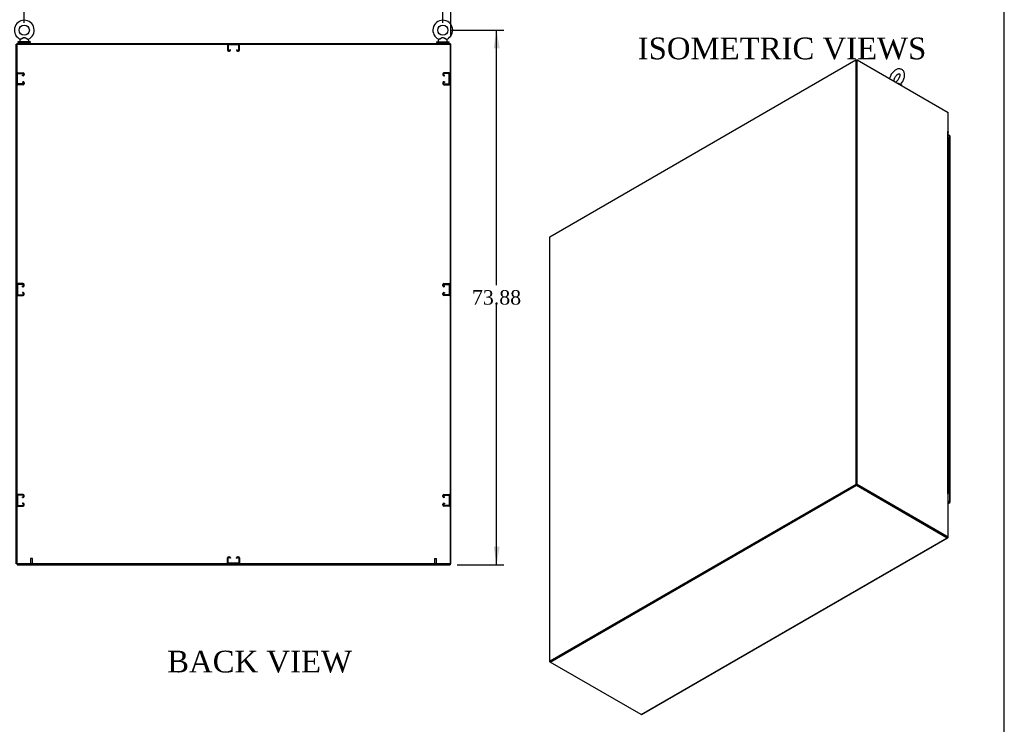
# Model space of a CAD drawing. Header units: inches. Extents: x 1 to 359, y -2 to 239.
# Tile 9 of 13: x 223 to 359, y 49 to 146. Entities that reach past the tile are written whole.
import ezdxf
from ezdxf.enums import TextEntityAlignment as Align
from ezdxf.lldxf.tags import DXFTag

# ---------------------------------------------------------------- set-up
doc = ezdxf.new("R2010")
doc.units = ezdxf.units.IN
doc.header["$MEASUREMENT"] = 0
for name, color, linetype in [('COM42890-1', 7, 'Continuous'), ('COM44036', 7, 'Continuous'), ('COM48815', 7, 'Continuous'), ('COM54578-60', 7, 'Continuous'), ('COM71120-2', 7, 'Continuous'), ('COM71121-2', 7, 'Continuous'), ('COM71122-2', 7, 'Continuous'), ('COM71123-2', 7, 'Continuous'), ('Default', 7, 'Continuous'), ('GSK11033', 7, 'Continuous'), ('SCS00680', 7, 'Continuous'), ('STD21878', 7, 'Continuous'), ('WAF25362', 7, 'Continuous'), ('WAM254785', 7, 'Continuous')]:
    doc.layers.add(name, color=color, linetype=linetype)
doc.styles.add('SEACAD_Times_New_Roman', font='times.ttf')
tags = doc.linetypes.add('HIDDEN2', pattern=[0.1875, 0.125, -0.0625]).pattern_tags.tags
tags[6:7] = [DXFTag(74, 4), DXFTag(75, 0), DXFTag(340, '0'), DXFTag(46, 0.0), DXFTag(50, 0.0), DXFTag(44, 0.0), DXFTag(45, 0.0)]
tags[4:5] = [DXFTag(74, 4), DXFTag(75, 0), DXFTag(340, '0'), DXFTag(46, 0.0), DXFTag(50, 0.0), DXFTag(44, 0.0), DXFTag(45, 0.0)]
doc.dimstyles.new('HAMMOND_(STH_-_540x360)', dxfattribs={"dimtxt": 2, "dimasz": 2.5, "dimexe": 1, "dimexo": 1, "dimgap": 0.5, "dimtad": 0, "dimtih": 1, "dimtoh": 1, "dimzin": 0, "dimdsep": 46, "dimtxsty": 'SEACAD_Times_New_Roman', "dimblk1": '_SE_FILLED', "dimblk2": '_SE_FILLED', "dimsah": 1, "dimcen": 1, "dimadec": 0, "dimazin": 0, "dimtfac": 0.8, "dimtofl": 0, "dimtmove": 1, "dimatfit": 3, "dimfxl": 1, "dimtolj": 1, "dimtzin": 0, "dimarcsym": 0})

# ---------------------------------------------------------------- blocks, each defined once
blk = doc.blocks.new('SE6')
at = {"layer": 'COM42890-1', "color": 7, "linetype": 'HIDDEN2'}
for p, q in [((251.84, 142.68), (251.84, 141.96)), ((251.93, 142.68), (251.93, 141.96)), ((253.33, 142.72), (251.98, 142.72)), ((251.98, 141.91), (252.11, 141.91)), ((251.98, 141.82), (252.11, 141.82)), ((252.16, 141.96), (252.16, 142.04)), ((252.25, 142.04), (252.16, 142.04)), ((252.25, 141.96), (252.25, 142.04)), ((252.4, 142.82), (252.4, 142.72)), ((252.9, 142.72), (252.9, 142.82)), ((253.05, 142.04), (253.05, 141.96)), ((253.05, 142.04), (253.14, 142.04)), ((253.14, 142.04), (253.14, 141.96)), ((253.19, 141.91), (253.33, 141.91)), ((253.19, 141.82), (253.33, 141.82)), ((253.37, 141.96), (253.37, 142.68)), ((253.46, 141.96), (253.46, 142.68)), ((222.81, 138.26), (222.72, 138.26)), ((222.72, 137.76), (222.81, 137.76)), ((222.81, 137.34), (222.81, 138.69)), ((222.85, 138.83), (223.58, 138.83)), ((222.85, 138.73), (223.58, 138.73)), ((223.58, 138.51), (223.5, 138.51)), ((223.5, 138.41), (223.5, 138.51)), ((223.58, 138.41), (223.5, 138.41)), ((223.5, 137.62), (223.58, 137.62)), ((223.5, 137.62), (223.5, 137.52)), ((223.5, 137.52), (223.58, 137.52)), ((223.62, 138.69), (223.62, 138.55)), ((223.72, 138.69), (223.72, 138.55)), ((281.59, 138.69), (281.59, 138.55)), ((281.68, 138.69), (281.68, 138.55)), ((282.45, 138.83), (281.72, 138.83)), ((282.45, 138.73), (281.72, 138.73)), ((281.72, 138.51), (281.81, 138.51)), ((281.72, 138.41), (281.81, 138.41)), ((281.81, 137.62), (281.72, 137.62)), ((281.81, 137.52), (281.72, 137.52)), ((281.81, 138.41), (281.81, 138.51)), ((281.81, 137.62), (281.81, 137.52)), ((282.49, 137.34), (282.49, 138.69)), ((282.59, 138.26), (282.49, 138.26)), ((282.49, 137.76), (282.59, 137.76)), ((223.58, 137.3), (222.85, 137.3)), ((223.58, 137.2), (222.85, 137.2)), ((223.62, 137.48), (223.62, 137.34)), ((223.72, 137.48), (223.72, 137.34)), ((281.59, 137.48), (281.59, 137.34)), ((281.68, 137.48), (281.68, 137.34)), ((281.72, 137.3), (282.45, 137.3)), ((281.72, 137.2), (282.45, 137.2)), ((222.81, 109.13), (222.72, 109.13)), ((222.81, 109.56), (222.81, 108.21)), ((223.58, 109.7), (222.85, 109.7)), ((223.58, 109.6), (222.85, 109.6)), ((223.5, 109.38), (223.58, 109.38)), ((223.5, 109.28), (223.5, 109.38)), ((223.5, 109.28), (223.58, 109.28)), ((223.62, 109.42), (223.62, 109.56)), ((223.72, 109.42), (223.72, 109.56)), ((281.59, 109.42), (281.59, 109.56)), ((281.68, 109.42), (281.68, 109.56)), ((281.72, 109.7), (282.45, 109.7)), ((281.72, 109.6), (282.45, 109.6)), ((281.81, 109.38), (281.72, 109.38)), ((281.81, 109.28), (281.72, 109.28)), ((281.81, 109.28), (281.81, 109.38)), ((282.49, 109.56), (282.49, 108.21)), ((282.59, 109.13), (282.49, 109.13)), ((282.59, 109.56), (282.59, 108.21)), ((222.72, 108.63), (222.81, 108.63)), ((222.85, 108.17), (223.58, 108.17)), ((222.85, 108.07), (223.58, 108.07)), ((223.58, 108.49), (223.5, 108.49)), ((223.5, 108.49), (223.5, 108.39)), ((223.58, 108.39), (223.5, 108.39)), ((223.62, 108.21), (223.62, 108.35)), ((223.72, 108.21), (223.72, 108.35)), ((281.59, 108.21), (281.59, 108.35)), ((281.68, 108.21), (281.68, 108.35)), ((281.72, 108.49), (281.81, 108.49)), ((281.72, 108.39), (281.81, 108.39)), ((282.45, 108.17), (281.72, 108.17)), ((282.45, 108.07), (281.72, 108.07)), ((281.81, 108.49), (281.81, 108.39)), ((282.49, 108.63), (282.59, 108.63)), ((222.81, 80.43), (222.81, 79.08)), ((223.58, 80.57), (222.85, 80.57)), ((223.58, 80.47), (222.85, 80.47)), ((223.62, 80.29), (223.62, 80.43)), ((223.72, 80.29), (223.72, 80.43)), ((281.59, 80.29), (281.59, 80.43)), ((281.68, 80.29), (281.68, 80.43)), ((281.72, 80.57), (282.45, 80.57)), ((281.72, 80.47), (282.45, 80.47)), ((282.49, 80.43), (282.49, 79.08)), ((222.81, 80), (222.72, 80)), ((222.72, 79.5), (222.81, 79.5)), ((222.85, 79.04), (223.58, 79.04)), ((223.5, 80.25), (223.58, 80.25)), ((223.5, 80.15), (223.5, 80.25)), ((223.5, 80.15), (223.58, 80.15)), ((223.58, 79.36), (223.5, 79.36)), ((223.5, 79.36), (223.5, 79.26)), ((223.58, 79.26), (223.5, 79.26)), ((223.62, 79.08), (223.62, 79.22)), ((223.72, 79.08), (223.72, 79.22)), ((281.59, 79.08), (281.59, 79.22)), ((281.68, 79.08), (281.68, 79.22)), ((281.81, 80.25), (281.72, 80.25)), ((281.81, 80.15), (281.72, 80.15)), ((281.72, 79.36), (281.81, 79.36)), ((281.72, 79.26), (281.81, 79.26)), ((282.45, 79.04), (281.72, 79.04)), ((281.81, 80.15), (281.81, 80.25)), ((281.81, 79.36), (281.81, 79.26)), ((282.59, 80), (282.49, 80)), ((282.49, 79.5), (282.59, 79.5)), ((222.85, 78.94), (223.58, 78.94)), ((282.45, 78.94), (281.72, 78.94)), ((251.84, 71.09), (251.84, 71.81)), ((251.93, 71.09), (251.93, 71.81)), ((251.98, 71.95), (252.11, 71.95)), ((251.98, 71.85), (252.11, 71.85)), ((253.33, 71.04), (251.98, 71.04)), ((252.16, 71.81), (252.16, 71.73)), ((252.25, 71.73), (252.16, 71.73)), ((252.25, 71.81), (252.25, 71.73)), ((252.4, 71.04), (252.4, 70.95)), ((252.9, 70.95), (252.9, 71.04)), ((253.05, 71.73), (253.05, 71.81)), ((253.05, 71.73), (253.14, 71.73)), ((253.14, 71.73), (253.14, 71.81)), ((253.19, 71.95), (253.33, 71.95)), ((253.19, 71.85), (253.33, 71.85)), ((253.37, 71.81), (253.37, 71.09)), ((253.46, 71.81), (253.46, 71.09))]:
    blk.add_line(p, q, dxfattribs=at)
for centre, radius, start, end in [((251.98, 142.68), 0.138, 90, 180), ((251.98, 141.96), 0.138, 180, 270), ((251.98, 142.68), 0.043, 90, 180), ((251.98, 141.96), 0.043, 180, 270), ((252.11, 141.96), 0.043, 270, 0), ((252.11, 141.96), 0.138, 270, 0), ((253.19, 141.96), 0.138, 180, 270), ((253.19, 141.96), 0.043, 180, 270), ((253.33, 142.68), 0.138, 0, 90), ((253.33, 142.68), 0.043, 0, 90), ((253.33, 141.96), 0.043, 270, 0), ((253.33, 141.96), 0.138, 270, 0), ((222.85, 138.69), 0.138, 90, 180), ((222.85, 138.69), 0.043, 90, 180), ((223.58, 138.69), 0.138, 0, 90), ((223.58, 138.69), 0.043, 0, 90), ((223.58, 138.55), 0.043, 270, 0), ((223.58, 138.55), 0.138, 270, 0), ((223.58, 137.48), 0.138, 0, 90), ((223.58, 137.48), 0.043, 0, 90), ((281.72, 138.69), 0.138, 90, 180), ((281.72, 138.55), 0.138, 180, 270), ((281.72, 137.48), 0.138, 90, 180), ((281.72, 138.69), 0.043, 90, 180), ((281.72, 138.55), 0.043, 180, 270), ((281.72, 137.48), 0.043, 90, 180), ((282.45, 138.69), 0.138, 0, 90), ((282.45, 138.69), 0.043, 0, 90), ((222.85, 137.34), 0.138, 180, 270), ((222.85, 137.34), 0.043, 180, 270), ((223.58, 137.34), 0.043, 270, 0), ((223.58, 137.34), 0.138, 270, 0), ((281.72, 137.34), 0.138, 180, 270), ((281.72, 137.34), 0.043, 180, 270), ((282.45, 137.34), 0.043, 270, 0), ((282.45, 137.34), 0.138, 270, 0), ((222.85, 109.56), 0.138, 90, 180), ((222.85, 109.56), 0.043, 90, 180), ((223.58, 109.56), 0.138, 0, 90), ((223.58, 109.56), 0.043, 0, 90), ((223.58, 109.42), 0.043, 270, 0), ((223.58, 109.42), 0.138, 270, 0), ((281.72, 109.56), 0.138, 90, 180), ((281.72, 109.42), 0.138, 180, 270), ((281.72, 109.56), 0.043, 90, 180), ((281.72, 109.42), 0.043, 180, 270), ((282.45, 109.56), 0.138, 0, 90), ((282.45, 109.56), 0.043, 0, 90), ((222.85, 108.21), 0.138, 180, 270), ((222.85, 108.21), 0.043, 180, 270), ((223.58, 108.35), 0.138, 0, 90), ((223.58, 108.35), 0.043, 0, 90), ((223.58, 108.21), 0.043, 270, 0), ((223.58, 108.21), 0.138, 270, 0), ((281.72, 108.35), 0.138, 90, 180), ((281.72, 108.21), 0.138, 180, 270), ((281.72, 108.35), 0.043, 90, 180), ((281.72, 108.21), 0.043, 180, 270), ((282.45, 108.21), 0.043, 270, 0), ((282.45, 108.21), 0.138, 270, 0), ((222.85, 80.43), 0.138, 90, 180), ((222.85, 80.43), 0.043, 90, 180), ((223.58, 80.43), 0.138, 0, 90), ((223.58, 80.43), 0.043, 0, 90), ((281.72, 80.43), 0.138, 90, 180), ((281.72, 80.43), 0.043, 90, 180), ((282.45, 80.43), 0.138, 0, 90), ((282.45, 80.43), 0.043, 0, 90), ((222.85, 79.08), 0.138, 180, 270), ((222.85, 79.08), 0.043, 180, 270), ((223.58, 80.29), 0.043, 270, 0), ((223.58, 80.29), 0.138, 270, 0), ((223.58, 79.22), 0.138, 0, 90), ((223.58, 79.22), 0.043, 0, 90), ((223.58, 79.08), 0.043, 270, 0), ((223.58, 79.08), 0.138, 270, 0), ((281.72, 80.29), 0.138, 180, 270), ((281.72, 79.22), 0.138, 90, 180), ((281.72, 79.08), 0.138, 180, 270), ((281.72, 80.29), 0.043, 180, 270), ((281.72, 79.22), 0.043, 90, 180), ((281.72, 79.08), 0.043, 180, 270), ((282.45, 79.08), 0.043, 270, 0), ((282.45, 79.08), 0.138, 270, 0), ((251.98, 71.81), 0.138, 90, 180), ((251.98, 71.09), 0.138, 180, 270), ((251.98, 71.81), 0.043, 90, 180), ((251.98, 71.09), 0.043, 180, 270), ((252.11, 71.81), 0.138, 0, 90), ((252.11, 71.81), 0.043, 0, 90), ((253.19, 71.81), 0.138, 90, 180), ((253.19, 71.81), 0.043, 90, 180), ((253.33, 71.81), 0.138, 0, 90), ((253.33, 71.81), 0.043, 0, 90), ((253.33, 71.09), 0.043, 270, 0), ((253.33, 71.09), 0.138, 270, 0)]:
    blk.add_arc(centre, radius, start, end, dxfattribs=at)
at = {"layer": 'COM48815', "color": 7, "linetype": 'Continuous'}
for p, q in [((222.72, 70.95), (222.72, 142.82)), ((222.72, 142.82), (282.59, 142.82)), ((282.59, 142.82), (282.59, 70.95)), ((282.59, 70.95), (222.72, 70.95))]:
    blk.add_line(p, q, dxfattribs=at)
at = {"layer": 'COM71120-2', "color": 7, "linetype": 'Continuous'}
for p, q in [((222.62, 70.95), (222.62, 142.82)), ((222.72, 142.82), (222.62, 142.82)), ((222.72, 70.95), (222.62, 70.95))]:
    blk.add_line(p, q, dxfattribs=at)
at = {"layer": 'COM71121-2', "color": 7, "linetype": 'Continuous'}
for p, q in [((282.68, 142.82), (282.59, 142.82)), ((282.68, 70.95), (282.68, 142.82)), ((282.68, 70.95), (282.59, 70.95))]:
    blk.add_line(p, q, dxfattribs=at)
at = {"layer": 'COM71122-2', "color": 7, "linetype": 'Continuous'}
for p, q in [((222.72, 142.91), (282.59, 142.91)), ((222.72, 142.82), (222.72, 142.91)), ((282.59, 142.82), (282.59, 142.91))]:
    blk.add_line(p, q, dxfattribs=at)
at = {"layer": 'COM71123-2', "color": 7, "linetype": 'Continuous'}
for p, q in [((222.72, 70.95), (222.72, 70.85)), ((222.72, 70.85), (282.59, 70.85)), ((282.59, 70.95), (282.59, 70.85))]:
    blk.add_line(p, q, dxfattribs=at)
at = {"layer": 'SCS00680', "color": 7, "linetype": 'Continuous'}
for p, q in [((223.09, 143.33), (223.09, 143.21)), ((223.17, 143.45), (223.11, 143.37)), ((224.33, 143.37), (224.26, 143.44)), ((224.34, 143.21), (224.34, 143.33)), ((280.96, 143.33), (280.96, 143.21)), ((281.04, 143.45), (280.98, 143.37)), ((282.2, 143.37), (282.13, 143.44)), ((282.21, 143.21), (282.21, 143.33))]:
    blk.add_line(p, q, dxfattribs=at)
for centre in [(223.72, 144.74), (281.59, 144.74)]:
    blk.add_circle(centre, 0.704, dxfattribs=at)
for centre, radius, start, end in [((223.72, 144.74), 1.37, 90, 245.9582), ((223.72, 144.74), 1.37, 293.9892, 90), ((281.59, 144.74), 1.37, 90, 245.9582), ((281.59, 144.74), 1.37, 293.9892, 90), ((223.15, 143.33), 0.06, 140.3214, 180), ((223.15, 143.21), 0.06, 180, 270), ((224.29, 143.46), 0.03, 118.4473, 242.1084), ((224.28, 143.21), 0.06, 270, 0), ((224.28, 143.33), 0.06, 0, 39.6786), ((281.02, 143.33), 0.06, 140.3214, 180), ((281.02, 143.21), 0.06, 180, 270), ((282.16, 143.46), 0.03, 118.4473, 242.1084), ((282.15, 143.21), 0.06, 270, 0), ((282.15, 143.33), 0.06, 0, 39.6786)]:
    blk.add_arc(centre, radius, start, end, dxfattribs=at)
for points, knots in [([(223.16, 143.49), (223.16, 143.49), (223.16, 143.49), (223.16, 143.49), (223.19, 143.5), (223.26, 143.54), (223.31, 143.57), (223.42, 143.62), (223.48, 143.65), (223.6, 143.7), (223.66, 143.72), (223.76, 143.71), (223.79, 143.71), (223.85, 143.69), (223.88, 143.68), (223.97, 143.64), (224.03, 143.61), (224.13, 143.56), (224.18, 143.53), (224.26, 143.5), (224.28, 143.49), (224.27, 143.49), (224.27, 143.49), (224.27, 143.49)], [0.4342636, 0.4342636, 0.4342636, 0.4342636, 0.4375, 0.4375, 0.5, 0.5, 0.5625, 0.5625, 0.625, 0.625, 0.6875, 0.6875, 0.71875, 0.71875, 0.75, 0.75, 0.8125, 0.8125, 0.875, 0.875, 0.9375, 0.9375, 0.9436464, 0.9436464, 0.9436464, 0.9436464]), ([(224.26, 143.44), (224.26, 143.44), (224.25, 143.45), (224.18, 143.49), (224.13, 143.51), (224.06, 143.56), (224.03, 143.57), (223.97, 143.6), (223.95, 143.62), (223.89, 143.65), (223.86, 143.66), (223.8, 143.68), (223.77, 143.69), (223.7, 143.7), (223.67, 143.69), (223.61, 143.67), (223.58, 143.66), (223.49, 143.62), (223.43, 143.59), (223.33, 143.53), (223.28, 143.5), (223.2, 143.46), (223.17, 143.45), (223.17, 143.44), (223.17, 143.44), (223.17, 143.44)], [0.0683017, 0.0683017, 0.0683017, 0.0683017, 0.125, 0.125, 0.1875, 0.1875, 0.21875, 0.21875, 0.25, 0.25, 0.28125, 0.28125, 0.3125, 0.3125, 0.34375, 0.34375, 0.375, 0.375, 0.4375, 0.4375, 0.5, 0.5, 0.5625, 0.5625, 0.5685641, 0.5685641, 0.5685641, 0.5685641]), ([(281.03, 143.49), (281.03, 143.49), (281.03, 143.49), (281.03, 143.49), (281.06, 143.5), (281.13, 143.54), (281.18, 143.57), (281.29, 143.62), (281.35, 143.65), (281.47, 143.7), (281.53, 143.72), (281.63, 143.71), (281.66, 143.71), (281.72, 143.69), (281.75, 143.68), (281.84, 143.64), (281.9, 143.61), (282, 143.56), (282.05, 143.53), (282.12, 143.5), (282.14, 143.49), (282.14, 143.49)], [0.4342636, 0.4342636, 0.4342636, 0.4342636, 0.4375, 0.4375, 0.5, 0.5, 0.5625, 0.5625, 0.625, 0.625, 0.6875, 0.6875, 0.71875, 0.71875, 0.75, 0.75, 0.8125, 0.8125, 0.875, 0.875, 0.9340949, 0.9340949, 0.9340949, 0.9340949]), ([(282.13, 143.44), (282.13, 143.44), (282.12, 143.45), (282.05, 143.49), (282, 143.51), (281.93, 143.56), (281.9, 143.57), (281.84, 143.6), (281.82, 143.62), (281.76, 143.65), (281.73, 143.66), (281.67, 143.68), (281.64, 143.69), (281.57, 143.7), (281.54, 143.69), (281.48, 143.67), (281.45, 143.66), (281.36, 143.62), (281.3, 143.59), (281.2, 143.53), (281.15, 143.5), (281.07, 143.46), (281.04, 143.45), (281.04, 143.44), (281.04, 143.44), (281.04, 143.44)], [0.0683017, 0.0683017, 0.0683017, 0.0683017, 0.125, 0.125, 0.1875, 0.1875, 0.21875, 0.21875, 0.25, 0.25, 0.28125, 0.28125, 0.3125, 0.3125, 0.34375, 0.34375, 0.375, 0.375, 0.4375, 0.4375, 0.5, 0.5, 0.5625, 0.5625, 0.5685641, 0.5685641, 0.5685641, 0.5685641])]:
    blk.add_open_spline(points, degree=3, knots=knots, dxfattribs=at)
at = {"layer": 'STD21878', "color": 7, "linetype": 'HIDDEN2'}
for p, q in [((224.86, 70.98), (224.58, 70.98)), ((224.58, 70.98), (224.58, 70.95)), ((224.84, 71.7), (224.59, 71.7)), ((224.59, 71.7), (224.59, 70.98)), ((224.84, 70.98), (224.84, 71.7)), ((224.86, 70.95), (224.86, 70.98)), ((280.45, 70.98), (280.73, 70.98)), ((280.45, 70.98), (280.45, 70.95)), ((280.46, 71.7), (280.71, 71.7)), ((280.46, 71.7), (280.46, 70.98)), ((280.71, 70.98), (280.71, 71.7)), ((280.73, 70.95), (280.73, 70.98))]:
    blk.add_line(p, q, dxfattribs=at)
at = {"layer": 'WAF25362', "color": 7, "linetype": 'Continuous'}
for p, q in [((224.59, 143.15), (222.84, 143.15)), ((222.84, 143.15), (222.84, 143.04)), ((224.59, 143.04), (222.84, 143.04)), ((224.59, 143.04), (224.59, 143.15)), ((280.71, 143.15), (282.46, 143.15)), ((280.71, 143.15), (280.71, 143.04)), ((280.71, 143.04), (282.46, 143.04)), ((282.46, 143.04), (282.46, 143.15))]:
    blk.add_line(p, q, dxfattribs=at)
at = {"layer": 'WAM254785', "color": 7, "linetype": 'Continuous'}
for p, q in [((222.97, 143.04), (222.97, 142.91)), ((224.47, 142.91), (224.47, 143.04)), ((280.84, 143.04), (280.84, 142.91)), ((282.34, 142.91), (282.34, 143.04))]:
    blk.add_line(p, q, dxfattribs=at)
blk = doc.blocks.new('SE7')
at = {"layer": 'COM44036', "color": 7, "linetype": 'Continuous'}
for p, q in [((351.68, 130.13), (351.46, 130.26)), ((351.68, 79.56), (351.68, 130.13)), ((351.73, 79.5), (351.73, 130.07)), ((351.47, 79.68), (351.68, 79.56)), ((351.47, 79.61), (351.62, 79.52)), ((351.62, 79.52), (351.47, 79.61)), ((351.62, 79.44), (351.47, 79.53)), ((351.47, 79.36), (351.62, 79.44)), ((351.47, 79.31), (351.69, 79.44)), ((351.62, 79.52), (351.62, 79.52)), ((351.62, 79.52), (351.62, 79.52)), ((351.66, 79.5), (351.62, 79.52)), ((351.62, 79.52), (351.66, 79.5)), ((351.65, 79.5), (351.68, 79.48)), ((351.66, 79.5), (351.72, 79.49)), ((351.68, 79.48), (351.66, 79.5)), ((351.66, 79.5), (351.7, 79.44)), ((351.66, 79.49), (351.68, 79.48)), ((351.68, 79.48), (351.68, 79.48)), ((351.68, 79.48), (351.68, 79.48))]:
    blk.add_line(p, q, dxfattribs=at)
for centre, major_axis, start_param, end_param in [((351.58, 130.07), (-0.143, 0), 3.141593, 3.926991), ((351.62, 79.56), (-0.072, 0.124), 2.356194, 3.27243), ((351.58, 79.5), (-0.143, 0), 3.010756, 3.926991)]:
    blk.add_ellipse(centre, major_axis=major_axis, ratio=0.57735, start_param=start_param, end_param=end_param, dxfattribs=at)
for points in [[(351.72, 79.49), (351.72, 79.49), (351.72, 79.49), (351.71, 79.48), (351.7, 79.48), (351.69, 79.48), (351.69, 79.48), (351.68, 79.48)], [(351.7, 79.44), (351.7, 79.45), (351.7, 79.45), (351.69, 79.46), (351.69, 79.47), (351.69, 79.47), (351.69, 79.48), (351.68, 79.48)]]:
    blk.add_open_spline(points, degree=3, knots=[0, 0, 0, 0, 0.5, 0.5, 0.75, 0.75, 1, 1, 1, 1], dxfattribs=at)
at = {"layer": 'COM48815', "color": 7, "linetype": 'Continuous'}
for p, q in [((296.37, 116.19), (338.7, 140.63)), ((338.7, 140.63), (338.7, 81.95)), ((338.7, 140.63), (338.79, 140.58)), ((338.79, 140.58), (338.79, 81.9)), ((296.37, 57.51), (296.37, 116.19)), ((338.7, 81.95), (296.37, 57.51)), ((338.79, 81.9), (296.45, 57.46)), ((338.7, 81.95), (338.79, 81.9)), ((296.37, 57.51), (296.45, 57.46))]:
    blk.add_line(p, q, dxfattribs=at)
at = {"layer": 'COM54578-60', "color": 7, "linetype": 'Continuous'}
for p, q in [((351.63, 129.02), (351.63, 129.83)), ((351.46, 129.08), (351.51, 129.08)), ((351.46, 128.27), (351.51, 128.27)), ((351.51, 128.27), (351.51, 129.08)), ((351.63, 128.2), (351.63, 129.02)), ((351.63, 127.38), (351.63, 128.2)), ((351.46, 127.45), (351.51, 127.45)), ((351.46, 126.63), (351.51, 126.63)), ((351.51, 126.63), (351.51, 127.45)), ((351.63, 126.57), (351.63, 127.38)), ((351.46, 125.82), (351.51, 125.82)), ((351.51, 125), (351.51, 125.82)), ((351.63, 125.75), (351.63, 126.57)), ((351.63, 124.93), (351.63, 125.75)), ((351.46, 125), (351.51, 125)), ((351.46, 124.18), (351.51, 124.18)), ((351.51, 123.37), (351.51, 124.18)), ((351.63, 124.12), (351.63, 124.93)), ((351.63, 123.3), (351.63, 124.12)), ((351.46, 123.37), (351.51, 123.37)), ((351.46, 122.55), (351.51, 122.55)), ((351.51, 121.73), (351.51, 122.55)), ((351.63, 122.48), (351.63, 123.3)), ((351.46, 121.73), (351.51, 121.73)), ((351.63, 121.67), (351.63, 122.48)), ((351.63, 120.85), (351.63, 121.67)), ((351.46, 120.92), (351.51, 120.92)), ((351.46, 120.1), (351.51, 120.1)), ((351.51, 120.1), (351.51, 120.92)), ((351.63, 120.03), (351.63, 120.85)), ((351.63, 119.22), (351.63, 120.04)), ((351.46, 119.29), (351.51, 119.29)), ((351.46, 118.47), (351.51, 118.47)), ((351.51, 118.47), (351.51, 119.29)), ((351.63, 118.4), (351.63, 119.22)), ((351.46, 117.65), (351.51, 117.65)), ((351.51, 116.84), (351.51, 117.65)), ((351.63, 117.58), (351.63, 118.4)), ((351.63, 116.77), (351.63, 117.58)), ((351.46, 116.84), (351.51, 116.84)), ((351.46, 116.02), (351.51, 116.02)), ((351.51, 115.2), (351.51, 116.02)), ((351.63, 115.95), (351.63, 116.77)), ((351.63, 115.14), (351.63, 115.95)), ((351.46, 115.2), (351.51, 115.2)), ((351.46, 114.39), (351.51, 114.39)), ((351.51, 113.57), (351.51, 114.39)), ((351.63, 114.32), (351.63, 115.14)), ((351.46, 113.57), (351.51, 113.57)), ((351.63, 113.5), (351.63, 114.32)), ((351.63, 112.69), (351.63, 113.5)), ((351.46, 112.75), (351.51, 112.75)), ((351.46, 111.94), (351.51, 111.94)), ((351.51, 111.94), (351.51, 112.75)), ((351.63, 111.87), (351.63, 112.69)), ((351.63, 111.05), (351.63, 111.87)), ((351.46, 111.12), (351.51, 111.12)), ((351.46, 110.3), (351.51, 110.3)), ((351.51, 110.3), (351.51, 111.12)), ((351.63, 110.24), (351.63, 111.05)), ((351.46, 109.49), (351.51, 109.49)), ((351.51, 108.67), (351.51, 109.49)), ((351.63, 109.42), (351.63, 110.24)), ((351.63, 108.6), (351.63, 109.42)), ((351.46, 108.67), (351.51, 108.67)), ((351.46, 107.85), (351.51, 107.85)), ((351.51, 107.04), (351.51, 107.85)), ((351.63, 107.79), (351.63, 108.6)), ((351.63, 106.97), (351.63, 107.79)), ((351.46, 107.04), (351.51, 107.04)), ((351.46, 106.22), (351.51, 106.22)), ((351.51, 105.4), (351.51, 106.22)), ((351.63, 106.15), (351.63, 106.97)), ((351.46, 105.4), (351.51, 105.4)), ((351.63, 105.34), (351.63, 106.15)), ((351.63, 104.52), (351.63, 105.34)), ((351.46, 104.59), (351.51, 104.59)), ((351.46, 103.77), (351.51, 103.77)), ((351.51, 103.77), (351.51, 104.59)), ((351.63, 103.7), (351.63, 104.52)), ((351.63, 102.89), (351.63, 103.71)), ((351.46, 102.96), (351.51, 102.96)), ((351.46, 102.14), (351.51, 102.14)), ((351.51, 102.14), (351.51, 102.96)), ((351.63, 102.07), (351.63, 102.89)), ((351.46, 101.32), (351.51, 101.32)), ((351.51, 100.51), (351.51, 101.32)), ((351.63, 101.26), (351.63, 102.07)), ((351.63, 100.44), (351.63, 101.26)), ((351.46, 100.51), (351.51, 100.51)), ((351.46, 99.69), (351.51, 99.69)), ((351.51, 98.87), (351.51, 99.69)), ((351.63, 99.62), (351.63, 100.44)), ((351.63, 98.81), (351.63, 99.62)), ((351.46, 98.87), (351.51, 98.87)), ((351.46, 98.06), (351.51, 98.06)), ((351.51, 97.24), (351.51, 98.06)), ((351.63, 97.99), (351.63, 98.81)), ((351.46, 97.24), (351.51, 97.24)), ((351.63, 97.17), (351.63, 97.99)), ((351.63, 96.36), (351.63, 97.17)), ((351.46, 96.42), (351.51, 96.42)), ((351.46, 95.61), (351.51, 95.61)), ((351.51, 95.61), (351.51, 96.42)), ((351.63, 95.54), (351.63, 96.36)), ((351.63, 94.72), (351.63, 95.54)), ((351.46, 94.79), (351.51, 94.79)), ((351.46, 93.97), (351.51, 93.97)), ((351.51, 93.97), (351.51, 94.79)), ((351.63, 93.91), (351.63, 94.72)), ((351.46, 93.16), (351.51, 93.16)), ((351.51, 92.34), (351.51, 93.16)), ((351.63, 93.09), (351.63, 93.91)), ((351.63, 92.27), (351.63, 93.09)), ((351.46, 92.34), (351.51, 92.34)), ((351.46, 91.52), (351.51, 91.52)), ((351.51, 90.71), (351.51, 91.52)), ((351.63, 91.46), (351.63, 92.27)), ((351.63, 90.64), (351.63, 91.46)), ((351.46, 90.71), (351.51, 90.71)), ((351.46, 89.89), (351.51, 89.89)), ((351.51, 89.08), (351.51, 89.89)), ((351.63, 89.82), (351.63, 90.64)), ((351.46, 89.08), (351.51, 89.08)), ((351.63, 89.01), (351.63, 89.82)), ((351.63, 88.19), (351.63, 89.01)), ((351.46, 88.26), (351.51, 88.26)), ((351.46, 87.44), (351.51, 87.44)), ((351.51, 87.44), (351.51, 88.26)), ((351.63, 87.37), (351.63, 88.19)), ((351.63, 86.56), (351.63, 87.38)), ((351.46, 86.63), (351.51, 86.63)), ((351.46, 85.81), (351.51, 85.81)), ((351.51, 85.81), (351.51, 86.63)), ((351.63, 85.74), (351.63, 86.56)), ((351.46, 84.99), (351.51, 84.99)), ((351.51, 84.18), (351.51, 84.99)), ((351.63, 84.93), (351.63, 85.74)), ((351.63, 84.11), (351.63, 84.93)), ((351.46, 84.18), (351.51, 84.18)), ((351.46, 83.36), (351.51, 83.36)), ((351.51, 82.54), (351.51, 83.36)), ((351.63, 83.29), (351.63, 84.11)), ((351.63, 82.48), (351.63, 83.29)), ((351.46, 82.54), (351.51, 82.54)), ((351.46, 81.73), (351.51, 81.73)), ((351.51, 80.91), (351.51, 81.73)), ((351.63, 81.66), (351.63, 82.48)), ((351.46, 80.91), (351.51, 80.91)), ((351.51, 80.87), (351.46, 80.87)), ((351.46, 80.81), (351.48, 80.82)), ((351.46, 80.76), (351.47, 80.77)), ((351.55, 80.77), (351.46, 80.71)), ((351.47, 80.87), (351.47, 80.84)), ((351.47, 80.77), (351.47, 80.78)), ((351.48, 80.82), (351.48, 80.82)), ((351.55, 80.78), (351.55, 80.77)), ((351.57, 80.84), (351.57, 80.86)), ((351.63, 80.84), (351.63, 81.66))]:
    blk.add_line(p, q, dxfattribs=at)
for centre, major_axis, start_param, end_param in [((351.52, 129.83), (0.117, 0), 0, 2.091382), ((351.52, 128.2), (0.117, 0), 0, 2.091382), ((351.52, 129.02), (0.117, 0), 0, 1.616314), ((351.52, 129.02), (-0.117, 0), 3.141593, 4.757906), ((351.52, 128.2), (-0.117, 0), 3.141593, 4.757906), ((351.52, 126.57), (0.117, 0), 0, 2.091382), ((351.52, 127.38), (0.117, 0), 0, 1.616314), ((351.52, 127.38), (-0.117, 0), 3.141593, 4.757906), ((351.52, 126.57), (-0.117, 0), 3.141593, 4.757906), ((351.52, 125.75), (0.117, 0), 0, 1.616314), ((351.52, 125.75), (-0.117, 0), 3.141593, 4.757906), ((351.52, 124.93), (0.117, 0), 0, 2.091382), ((351.52, 124.93), (-0.117, 0), 3.141593, 4.757906), ((351.52, 124.12), (0.117, 0), 0, 1.616314), ((351.52, 124.12), (-0.117, 0), 3.141593, 4.757906), ((351.52, 123.3), (0.117, 0), 0, 2.091382), ((351.52, 123.3), (-0.117, 0), 3.141593, 4.757906), ((351.52, 122.48), (0.117, 0), 0, 1.616314), ((351.52, 122.48), (-0.117, 0), 3.141593, 4.757906), ((351.52, 121.67), (0.117, 0), 0, 2.091382), ((351.52, 121.67), (-0.117, 0), 3.141593, 4.757906), ((351.52, 120.04), (0.117, 0), 0, 2.091382), ((351.52, 120.85), (0.117, 0), 0, 1.616314), ((351.52, 120.85), (-0.117, 0), 3.141593, 4.757906), ((351.52, 120.03), (-0.117, 0), 3.141593, 4.757906), ((351.52, 118.4), (0.117, 0), 0, 2.091382), ((351.52, 119.22), (0.117, 0), 0, 1.616314), ((351.52, 119.22), (-0.117, 0), 3.141593, 4.757906), ((351.52, 118.4), (-0.117, 0), 3.141593, 4.757906), ((351.52, 117.58), (0.117, 0), 0, 1.616314), ((351.52, 117.58), (-0.117, 0), 3.141593, 4.757906), ((351.52, 116.77), (0.117, 0), 0, 2.091382), ((351.52, 116.77), (-0.117, 0), 3.141593, 4.757906), ((351.52, 115.95), (0.117, 0), 0, 1.616314), ((351.52, 115.95), (-0.117, 0), 3.141593, 4.757906), ((351.52, 115.14), (0.117, 0), 0, 2.091382), ((351.52, 115.14), (-0.117, 0), 3.141593, 4.757906), ((351.52, 114.32), (0.117, 0), 0, 1.616314), ((351.52, 114.32), (-0.117, 0), 3.141593, 4.757906), ((351.52, 113.5), (0.117, 0), 0, 2.091382), ((351.52, 113.5), (-0.117, 0), 3.141593, 4.757906), ((351.52, 111.87), (0.117, 0), 0, 2.091382), ((351.52, 112.69), (0.117, 0), 0, 1.616314), ((351.52, 112.69), (-0.117, 0), 3.141593, 4.757906), ((351.52, 111.87), (-0.117, 0), 3.141593, 4.757906), ((351.52, 110.24), (0.117, 0), 0, 2.091382), ((351.52, 111.05), (0.117, 0), 0, 1.616314), ((351.52, 111.05), (-0.117, 0), 3.141593, 4.757906), ((351.52, 110.24), (-0.117, 0), 3.141593, 4.757906), ((351.52, 109.42), (0.117, 0), 0, 1.616314), ((351.52, 109.42), (-0.117, 0), 3.141593, 4.757906), ((351.52, 108.6), (0.117, 0), 0, 2.091382), ((351.52, 108.6), (-0.117, 0), 3.141593, 4.757906), ((351.52, 107.79), (0.117, 0), 0, 1.616314), ((351.52, 107.79), (-0.117, 0), 3.141593, 4.757906), ((351.52, 106.97), (0.117, 0), 0, 2.091382), ((351.52, 106.97), (-0.117, 0), 3.141593, 4.757906), ((351.52, 106.15), (0.117, 0), 0, 1.616314), ((351.52, 106.15), (-0.117, 0), 3.141593, 4.757906), ((351.52, 105.34), (0.117, 0), 0, 2.091382), ((351.52, 105.34), (-0.117, 0), 3.141593, 4.757906), ((351.52, 103.71), (0.117, 0), 0, 2.091382), ((351.52, 104.52), (0.117, 0), 0, 1.616314), ((351.52, 104.52), (-0.117, 0), 3.141593, 4.757906), ((351.52, 103.7), (-0.117, 0), 3.141593, 4.757906), ((351.52, 102.07), (0.117, 0), 0, 2.091382), ((351.52, 102.89), (0.117, 0), 0, 1.616314), ((351.52, 102.89), (-0.117, 0), 3.141593, 4.757906), ((351.52, 102.07), (-0.117, 0), 3.141593, 4.757906), ((351.52, 101.26), (0.117, 0), 0, 1.616314), ((351.52, 101.26), (-0.117, 0), 3.141593, 4.757906), ((351.52, 100.44), (0.117, 0), 0, 2.091382), ((351.52, 100.44), (-0.117, 0), 3.141593, 4.757906), ((351.52, 99.62), (0.117, 0), 0, 1.616314), ((351.52, 99.62), (-0.117, 0), 3.141593, 4.757906), ((351.52, 98.81), (0.117, 0), 0, 2.091382), ((351.52, 98.81), (-0.117, 0), 3.141593, 4.757906), ((351.52, 97.99), (0.117, 0), 0, 1.616314), ((351.52, 97.99), (-0.117, 0), 3.141593, 4.757906), ((351.52, 97.17), (0.117, 0), 0, 2.091382), ((351.52, 97.17), (-0.117, 0), 3.141593, 4.757906), ((351.52, 95.54), (0.117, 0), 0, 2.091382), ((351.52, 96.36), (0.117, 0), 0, 1.616314), ((351.52, 96.36), (-0.117, 0), 3.141593, 4.757906), ((351.52, 95.54), (-0.117, 0), 3.141593, 4.757906), ((351.52, 93.91), (0.117, 0), 0, 2.091382), ((351.52, 94.72), (0.117, 0), 0, 1.616314), ((351.52, 94.72), (-0.117, 0), 3.141593, 4.757906), ((351.52, 93.91), (-0.117, 0), 3.141593, 4.757906), ((351.52, 93.09), (0.117, 0), 0, 1.616314), ((351.52, 93.09), (-0.117, 0), 3.141593, 4.757906), ((351.52, 92.27), (0.117, 0), 0, 2.091382), ((351.52, 92.27), (-0.117, 0), 3.141593, 4.757906), ((351.52, 91.46), (0.117, 0), 0, 1.616314), ((351.52, 91.46), (-0.117, 0), 3.141593, 4.757906), ((351.52, 90.64), (0.117, 0), 0, 2.091382), ((351.52, 90.64), (-0.117, 0), 3.141593, 4.757906), ((351.52, 89.82), (0.117, 0), 0, 1.616314), ((351.52, 89.82), (-0.117, 0), 3.141593, 4.757906), ((351.52, 89.01), (0.117, 0), 0, 2.091382), ((351.52, 89.01), (-0.117, 0), 3.141593, 4.757906), ((351.52, 87.38), (0.117, 0), 0, 2.091382), ((351.52, 88.19), (0.117, 0), 0, 1.616314), ((351.52, 88.19), (-0.117, 0), 3.141593, 4.757906), ((351.52, 87.37), (-0.117, 0), 3.141593, 4.757906), ((351.52, 85.74), (0.117, 0), 0, 2.091382), ((351.52, 86.56), (0.117, 0), 0, 1.616314), ((351.52, 86.56), (-0.117, 0), 3.141593, 4.757906), ((351.52, 85.74), (-0.117, 0), 3.141593, 4.757906), ((351.52, 84.93), (0.117, 0), 0, 1.616314), ((351.52, 84.93), (-0.117, 0), 3.141593, 4.757906), ((351.52, 84.11), (0.117, 0), 0, 2.091382), ((351.52, 84.11), (-0.117, 0), 3.141593, 4.757906), ((351.52, 83.29), (0.117, 0), 0, 1.616314), ((351.52, 83.29), (-0.117, 0), 3.141593, 4.757906), ((351.52, 82.48), (0.117, 0), 0, 2.091382), ((351.52, 82.48), (-0.117, 0), 3.141593, 4.757906), ((351.52, 81.66), (0.117, 0), 0, 1.637808), ((351.52, 81.66), (-0.117, 0), 3.141593, 4.757906), ((351.52, 80.84), (-0.117, 0), 1.05021, 4.757906), ((351.52, 80.84), (0.135, 0), 4.346604, 4.975472), ((351.52, 80.84), (-0.055, 0), 0.785398, 4.778783)]:
    blk.add_ellipse(centre, major_axis=major_axis, ratio=0.57735, start_param=start_param, end_param=end_param, dxfattribs=at)
blk.add_ellipse((351.52, 80.84), major_axis=(-0.05, 0), ratio=0.57735, dxfattribs=at)
at = {"layer": 'COM71120-2', "color": 7, "linetype": 'Continuous'}
for p, q in [((296.39, 57.42), (296.39, 57.5)), ((296.45, 57.46), (296.39, 57.42)), ((296.45, 57.38), (296.39, 57.42))]:
    blk.add_line(p, q, dxfattribs=at)
at = {"layer": 'COM71121-2', "color": 7, "linetype": 'Continuous'}
for p, q in [((338.86, 140.62), (338.79, 140.58)), ((338.79, 81.9), (338.79, 140.58)), ((338.86, 81.94), (338.86, 140.62)), ((338.86, 140.62), (351.47, 133.34)), ((351.47, 130.69), (351.47, 133.34)), ((351.39, 130.72), (351.4, 130.72)), ((351.4, 130.72), (351.47, 130.69)), ((351.4, 80.64), (351.4, 130.7)), ((351.44, 130.67), (351.47, 130.69)), ((351.46, 80.58), (351.46, 130.62)), ((338.86, 81.94), (338.79, 81.9)), ((351.4, 74.62), (338.79, 81.9)), ((351.47, 74.66), (338.86, 81.94)), ((351.39, 80.63), (351.4, 80.64)), ((351.4, 80.62), (351.47, 80.58)), ((351.47, 74.66), (351.47, 80.58)), ((351.47, 74.66), (351.4, 74.62))]:
    blk.add_line(p, q, dxfattribs=at)
for centre, major_axis, start_param, end_param in [((351.4, 130.71), (0.0075, -0.013), 2.356194, 5.497787), ((351.27, 130.62), (-0.19, 0), 3.141593, 3.926991), ((351.4, 80.63), (0.0075, -0.013), 2.356194, 5.497787), ((351.27, 80.56), (-0.19, 0), 3.357369, 3.926991)]:
    blk.add_ellipse(centre, major_axis=major_axis, ratio=0.57735, start_param=start_param, end_param=end_param, dxfattribs=at)
at = {"layer": 'COM71122-2', "color": 7, "linetype": 'Continuous'}
for p, q in [((338.72, 140.62), (338.79, 140.66)), ((338.79, 140.66), (338.86, 140.62)), ((338.79, 140.58), (338.79, 140.66)), ((351.46, 130.61), (351.47, 130.61)), ((351.46, 130.6), (351.47, 130.61)), ((351.47, 130.69), (351.47, 130.61))]:
    blk.add_line(p, q, dxfattribs=at)
at = {"layer": 'COM71123-2', "color": 7, "linetype": 'Continuous'}
for p, q in [((296.45, 57.46), (338.79, 81.9)), ((296.45, 57.38), (338.79, 81.82)), ((338.79, 81.9), (351.34, 74.66)), ((338.79, 81.9), (338.79, 81.82)), ((338.79, 81.82), (351.34, 74.58)), ((309, 50.14), (351.34, 74.58)), ((309.1, 50.13), (351.43, 74.57)), ((296.45, 57.46), (296.45, 57.38)), ((309, 50.14), (296.45, 57.38))]:
    blk.add_line(p, q, dxfattribs=at)
for centre, end_param in [((351.34, 74.73), 3.926991), ((309, 50.29), 3.141593)]:
    blk.add_ellipse(centre, major_axis=(-0.095, 0.165), ratio=0.57735, start_param=2.356194, end_param=end_param, dxfattribs=at)
at = {"layer": 'GSK11033', "color": 7, "linetype": 'Continuous'}
for p, q in [((351.47, 79.6), (351.47, 79.6)), ((351.65, 79.5), (351.47, 79.6)), ((351.47, 79.6), (351.47, 79.6)), ((351.65, 79.5), (351.65, 79.5)), ((351.65, 79.5), (351.65, 79.5))]:
    blk.add_line(p, q, dxfattribs=at)
at = {"layer": 'SCS00680', "color": 7, "linetype": 'Continuous'}
blk.add_ellipse((344.37, 136.99), major_axis=(-0.611, 0), ratio=0.57735, start_param=4.053117, end_param=4.384303, dxfattribs=at)
for points, knots in [([(344.84, 137.21), (344.84, 137.22), (344.91, 137.27), (345.03, 137.42), (345.18, 137.64), (345.3, 137.89), (345.38, 138.14), (345.43, 138.39), (345.43, 138.63), (345.4, 138.84), (345.32, 139.03), (345.21, 139.18), (345.07, 139.3), (344.89, 139.37), (344.71, 139.4), (344.51, 139.38), (344.32, 139.31), (344.12, 139.2), (343.93, 139.05), (343.75, 138.86), (343.59, 138.64), (343.46, 138.4), (343.39, 138.19), (343.35, 138.07), (343.34, 138.03)], [0, 0, 0, 0, 0.0035986, 0.051377, 0.0989834, 0.1466106, 0.1945219, 0.2430242, 0.2924439, 0.3372576, 0.3796747, 0.4199912, 0.459293, 0.5008681, 0.5415082, 0.5827599, 0.6261205, 0.672018, 0.7195679, 0.7673841, 0.8150226, 0.8626184, 0.9104422, 0.9336559, 0.9336559, 0.9336559, 0.9336559]), ([(343.97, 137.69), (343.97, 137.71), (343.97, 137.78), (343.99, 137.91), (344.05, 138.09), (344.14, 138.26), (344.25, 138.42), (344.37, 138.56), (344.5, 138.65), (344.61, 138.71), (344.68, 138.73), (344.72, 138.72), (344.72, 138.72), (344.73, 138.71), (344.76, 138.66), (344.77, 138.56), (344.76, 138.42), (344.73, 138.26), (344.66, 138.09), (344.56, 137.92), (344.45, 137.76), (344.32, 137.64), (344.23, 137.57), (344.19, 137.55), (344.18, 137.54)], [0, 0, 0, 0, 0.0186062, 0.0544207, 0.0910738, 0.1284284, 0.1660543, 0.2034022, 0.2399808, 0.2755492, 0.310465, 0.3461126, 0.3856329, 0.4238156, 0.4577176, 0.4935773, 0.5289723, 0.5649675, 0.6018633, 0.6393443, 0.6769621, 0.7141257, 0.7504192, 0.7580223, 0.7580223, 0.7580223, 0.7580223]), ([(344.36, 137.44), (344.38, 137.44), (344.4, 137.44), (344.48, 137.42), (344.54, 137.41), (344.66, 137.37), (344.72, 137.34), (344.81, 137.29), (344.84, 137.26), (344.84, 137.24)], [0.7875, 0.7875, 0.7875, 0.7875, 0.8125, 0.8125, 0.875, 0.875, 0.9375, 0.9375, 1, 1, 1, 1]), ([(344.81, 137.24), (344.79, 137.25), (344.78, 137.26), (344.72, 137.3), (344.66, 137.32), (344.55, 137.37), (344.49, 137.39), (344.44, 137.4)], [0.0402692, 0.0402692, 0.0402692, 0.0402692, 0.0625, 0.0625, 0.125, 0.125, 0.1815445, 0.1815445, 0.1815445, 0.1815445])]:
    blk.add_open_spline(points, degree=3, knots=knots, dxfattribs=at)
at = {"layer": 'WAF25362', "color": 7, "linetype": 'Continuous'}
blk.add_ellipse((344.37, 136.81), major_axis=(-0.875, 0), ratio=0.57735, start_param=3.422516, end_param=4.431465, dxfattribs=at)
blk = doc.blocks.new('DMBLK685')
at = {"layer": 'Default', "linetype": 'Continuous'}
for points in [[(289.45, 142.24), (289.03, 144.74), (288.62, 142.24)], [(289.45, 73.35), (288.62, 73.35), (289.03, 70.85)]]:
    blk.add_hatch(color=7, dxfattribs=at).paths.add_polyline_path(points)
at = {"layer": 'Default', "color": 7, "linetype": 'Continuous'}
for p, q in [((282.59, 144.74), (290.03, 144.74)), ((289.03, 109.5), (289.03, 144.74)), ((289.03, 70.85), (289.03, 106.8)), ((283.59, 70.85), (290.03, 70.85))]:
    blk.add_line(p, q, dxfattribs=at)
at = {"layer": 'Default', "color": 7, "linetype": 'Continuous', "style": 'SEACAD_Times_New_Roman'}
blk.add_text('73.88', height=2, dxfattribs=at).set_placement((285.62, 108.8), align=Align.TOP_LEFT)
blk = doc.blocks.new('_SE_FILLED')
at = {"color": 0}
blk.add_line((0, 0), (-1, 0), dxfattribs=at)
blk.add_solid([(0, 0), (-1, -0.1665), (-1, 0.1665), (0, 0)], dxfattribs=at)
blk = doc.blocks.new('DMBLK686')
at = {"layer": 'Default', "linetype": 'Continuous'}
for points in [[(279.09, 156.2), (279.09, 155.37), (281.59, 155.78)], [(285.18, 156.2), (282.68, 155.78), (285.18, 155.37)]]:
    blk.add_hatch(color=7, dxfattribs=at).paths.add_polyline_path(points)
at = {"layer": 'Default', "color": 7, "linetype": 'Continuous'}
for p, q in [((281.59, 145.74), (281.59, 156.78)), ((282.68, 143.82), (282.68, 156.78)), ((281.59, 155.78), (276.59, 155.78)), ((285.09, 155.78), (282.68, 155.78)), ((285.09, 155.78), (286.09, 155.78))]:
    blk.add_line(p, q, dxfattribs=at)
at = {"layer": 'Default', "color": 7, "linetype": 'Continuous', "style": 'SEACAD_Times_New_Roman'}
for s, p in [('1.10', (286.93, 156.78)), ('TYP', (286.79, 153.78))]:
    blk.add_text(s, height=2, dxfattribs=at).set_placement(p, align=Align.TOP_LEFT)
blk = doc.blocks.new('DMBLK687')
at = {"layer": 'Default', "linetype": 'Continuous'}
for points in [[(226.22, 156.2), (223.72, 155.78), (226.22, 155.37)], [(279.09, 156.2), (279.09, 155.37), (281.59, 155.78)]]:
    blk.add_hatch(color=7, dxfattribs=at).paths.add_polyline_path(points)
at = {"layer": 'Default', "color": 7, "linetype": 'Continuous'}
for p, q in [((223.72, 145.74), (223.72, 156.78)), ((281.59, 145.74), (281.59, 156.78)), ((248.54, 155.78), (223.72, 155.78)), ((281.59, 155.78), (256.76, 155.78))]:
    blk.add_line(p, q, dxfattribs=at)
at = {"layer": 'Default', "color": 7, "linetype": 'Continuous', "style": 'SEACAD_Times_New_Roman'}
blk.add_text('57.87', height=2, dxfattribs=at).set_placement((249.24, 156.78), align=Align.TOP_LEFT)
blk = doc.blocks.new('BORDER')
at = {"layer": 'Default', "color": 7, "linetype": 'Continuous'}
blk.add_line((0, 0), (0, 27.86), dxfattribs=at)

msp = doc.modelspace()

# ---------------------------------------------------------------- block references
at = {"layer": 'Default', "color": 7, "xscale": 8.55, "yscale": 8.55, "zscale": 8.55}
msp.add_blockref('BORDER', (359.223, 0.67), dxfattribs=at)
at = {"layer": 'Default'}
for name in ['SE6', 'SE7']:
    msp.add_blockref(name, (0, 0), dxfattribs=at)

# ---------------------------------------------------------------- texts
at = {"layer": 'Default', "color": 7, "linetype": 'Continuous', "style": 'SEACAD_Times_New_Roman'}
for s, p in [('ISOMETRIC VIEWS', (308.537, 143.714)), ('BACK VIEW', (243.479, 58.957))]:
    msp.add_text(s, height=3, dxfattribs=at).set_placement(p, align=Align.TOP_LEFT)

# ---------------------------------------------------------------- dimensions: what is measured, and where the dimension line sits
at = {"layer": 'Default', "color": 7, "linetype": 'Continuous'}
dim = msp.add_linear_dim(base=(223.716, 155.782), p1=(281.586, 144.738), p2=(223.716, 144.738), text='\\A1;<>', dimstyle='HAMMOND_(STH_-_540x360)', override={"dimtmove": 0}, dxfattribs=at)
dim.commit()
dim.dimension.update_dxf_attribs({"geometry": 'DMBLK687', "text_midpoint": (252.651, 155.782), "dimtype": 160})
dim = msp.add_linear_dim(base=(281.586374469, 155.782073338), p1=(282.681374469, 142.819549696), p2=(281.586374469, 144.737647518), text='\\A1;<>\\PTYP', dimstyle='HAMMOND_(STH_-_540x360)', dxfattribs=at)
dim.commit()
dim.dimension.update_dxf_attribs({"geometry": 'DMBLK686', "text_midpoint": (286.087769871, 155.782073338), "dimtype": 160})
dim = msp.add_linear_dim(base=(289.034, 144.738), p1=(282.586, 70.855), p2=(281.586, 144.738), angle=90, text='\\A1;<>', dimstyle='HAMMOND_(STH_-_540x360)', override={"dimtmove": 0}, dxfattribs=at)
dim.commit()
dim.dimension.update_dxf_attribs({"geometry": 'DMBLK685', "text_midpoint": (289.034, 107.796), "dimtype": 160})

doc.saveas('drawing.dxf')
